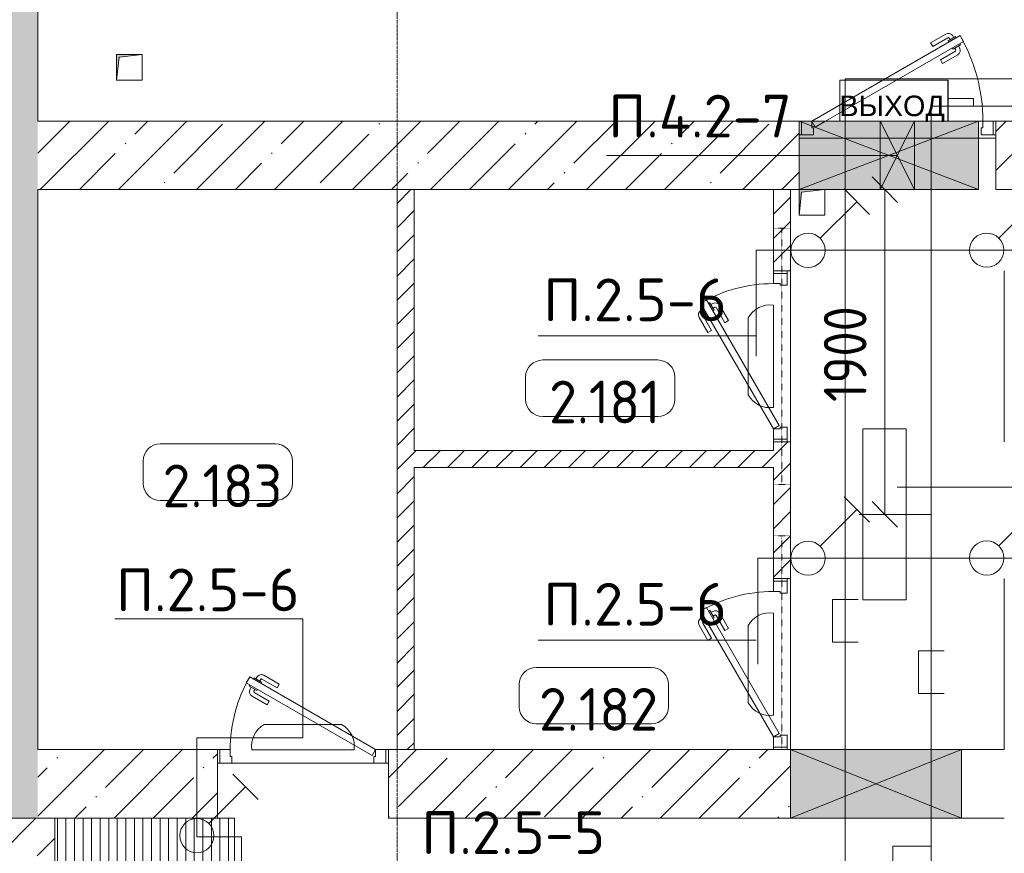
# Model space of a CAD drawing. Header units: millimetres. Extents: x -32229 to 288056, y -13689 to 125138.
# Tile 5 of 193: x -15670 to -9915, y 35769 to 40643. Entities that reach past the tile are written whole.
import ezdxf

# ---------------------------------------------------------------- set-up
doc = ezdxf.new("R2010")
doc.units = ezdxf.units.MM
doc.linetypes.add('3_ Штрих_ 1 х 1 мм', pattern=[2, 1, -1])
doc.linetypes.add('ADSK_Линия сетки', pattern=[25, 20, -2.5, 0, -2.5])
for name, color, linetype, lineweight in [('A-ANNO-DIMS', 7, 'Continuous', 9), ('A-ANNO-DIMS-200', 7, 'Continuous', 9), ('A-ANNO-NOTE', 7, 'Continuous', 18), ('A-AREA-IDEN', 7, 'Continuous', 9), ('A-DETL-THIN', 7, 'Continuous', 9), ('A-DOOR', 7, 'Continuous', 18), ('A-DOOR-FRAM', 7, 'Continuous', 9), ('A-DOOR-OPNG', 7, 'Continuous', 18), ('A-FLOR', 7, 'Continuous', 18), ('A-GENM', 7, 'Continuous', 18), ('A-GLAZ', 7, 'Continuous', 18), ('A-WALL', 7, 'Continuous', 18), ('A-WALL-PATT', 7, 'Continuous', 40), ('G-ANNO-TEXT', 7, 'Continuous', 9), ('I-WALL', 7, 'Continuous', 18), ('M-EQPM', 7, 'Continuous', 18), ('S-BEAM', 7, 'Continuous', 18), ('S-GRID', 7, 'Continuous', 9)]:
    doc.layers.add(name, color=color, linetype=linetype, lineweight=lineweight)
doc.layers.add('A-DETL', color=7, linetype='Continuous', lineweight=9, true_color=0x00a600)
doc.styles.add('Arial', font='arial.ttf', dxfattribs={"height": 120})
doc.styles.add('GOST Common_3', font='GOST_Common.ttf', dxfattribs={"width": 0.9, "height": 250})
doc.styles.add('GOST Common_4', font='GOST_Common.ttf', dxfattribs={"height": 250})
doc.styles.add('ISOCPEUR', font='isocpeur.ttf', dxfattribs={"height": 250})
doc.dimstyles.new('ГОСТ_2_5_мм2_1', dxfattribs={"dimscale": 304.8, "dimtxt": 251.428749, "dimasz": 0.492126, "dimexe": 0.492126, "dimexo": 0.656168, "dimgap": 0.098425, "dimtad": 1, "dimdec": 0, "dimdsep": 46, "dimtxsty": 'GOST Common_3', "dimblk1": 'OBLIQUE', "dimblk2": 'OBLIQUE', "dimsah": 1, "dimcen": 0.09, "dimazin": 2, "dimtfac": 1, "dimtdec": 4, "dimtix": 1, "dimtmove": 0, "dimatfit": 3, "dimfxl": 1, "dimtvp": 1, "dimtolj": 1, "dimtzin": 0, "dimarcsym": 2})
pattern_1 = [(45, (0, 0), (-70.71068, 70.71068), [])]
pattern_2 = [(45, (0, 0), (-228.0985, 228.0985), []), (45, (228.1, 0), (-228.0985, 228.0985), [403.225, -80.645, 6.706, -73.939])]

# ---------------------------------------------------------------- blocks, each defined once
blk = doc.blocks.new('АР_Дверь однопольная - 1000х2100h_850__Кладовая-4627048--02 ЭО')
at = {"layer": 'A-DOOR', "color": 253, "lineweight": 13, "true_color": 0xaaaaaa}
for p, q in [((311.1, 475), (-425, 50)), ((331.1, 440.4), (311.1, 475)), ((-405, 15.4), (331.1, 440.4)), ((-425, 50), (-405, 15.4))]:
    blk.add_line(p, q, dxfattribs=at)
at = {"layer": 'A-DOOR', "color": 253, "lineweight": 5, "true_color": 0xaaaaaa}
for p, q in [((138.9, 433.3), (227.7, 484.6)), ((151.4, 411.7), (240.2, 462.9)), ((285.5, 469.4), (242.2, 444.4)), ((253, 450.7), (247, 461.1)), ((274.6, 463.2), (268.6, 473.6)), ((289.5, 462.5), (285.5, 469.4)), ((151.4, 411.7), (138.9, 433.3)), ((242.2, 444.4), (246.2, 437.5)), ((313.5, 420.9), (270.2, 395.9)), ((302.6, 414.7), (308.7, 404.3)), ((309.5, 427.9), (313.5, 420.9)), ((196.4, 333.7), (285.2, 385)), ((208.9, 312.1), (297.7, 363.3)), ((270.2, 395.9), (266.2, 402.9)), ((281, 402.2), (287, 391.8)), ((196.4, 333.7), (208.9, 312.1))]:
    blk.add_line(p, q, dxfattribs=at)
for centre, radius, start, end in [((242.7, 458.6), 30, 30, 120), ((242.7, 458.6), 4.99, 30, 120), ((-425, 50), 850, 360, 30), ((282.7, 389.3), 30, 300, 30), ((282.7, 389.3), 4.99, 300, 30)]:
    blk.add_arc(centre, radius, start, end, dxfattribs=at)
at = {"layer": 'A-DOOR-FRAM', "color": 253, "lineweight": 13, "true_color": 0xaaaaaa}
for p, q in [((-485, 50), (-500, 50)), ((-425, 50), (-485, 50)), ((-485, 50), (-485, -30)), ((-425, 10), (-425, 50)), ((-415, 10), (-425, 10)), ((-415, -30), (-415, 10)), ((425, 10), (415, 10)), ((415, 10), (415, -30)), ((485, 50), (425, 50)), ((425, 50), (425, 10)), ((485, -30), (485, 50)), ((485, 50), (500, 50)), ((-485, -30), (-500, -30)), ((-485, -30), (-415, -30)), ((415, -30), (485, -30)), ((485, -30), (500, -30))]:
    blk.add_line(p, q, dxfattribs=at)
blk = doc.blocks.new('АР_Дверь однопольная - 1000х2100h_850__Кладовая-4711757--02 ЭО')
at = {"layer": 'A-DOOR', "color": 253, "lineweight": 13, "true_color": 0xaaaaaa}
for p, q in [((311.1, 475), (-425, 50)), ((331.1, 440.4), (311.1, 475)), ((-405, 15.4), (331.1, 440.4)), ((-425, 50), (-405, 15.4))]:
    blk.add_line(p, q, dxfattribs=at)
at = {"layer": 'A-DOOR', "color": 253, "lineweight": 5, "true_color": 0xaaaaaa}
for p, q in [((138.9, 433.3), (227.7, 484.6)), ((151.4, 411.7), (240.2, 462.9)), ((285.5, 469.4), (242.2, 444.4)), ((253, 450.7), (247, 461.1)), ((274.6, 463.2), (268.6, 473.6)), ((289.5, 462.5), (285.5, 469.4)), ((151.4, 411.7), (138.9, 433.3)), ((242.2, 444.4), (246.2, 437.5)), ((313.5, 420.9), (270.2, 395.9)), ((302.6, 414.7), (308.7, 404.3)), ((309.5, 427.9), (313.5, 420.9)), ((196.4, 333.7), (285.2, 385)), ((208.9, 312.1), (297.7, 363.3)), ((270.2, 395.9), (266.2, 402.9)), ((281, 402.2), (287, 391.8)), ((196.4, 333.7), (208.9, 312.1))]:
    blk.add_line(p, q, dxfattribs=at)
for centre, radius, start, end in [((242.7, 458.6), 30, 30, 120), ((242.7, 458.6), 4.99, 30, 120), ((-425, 50), 850, 360, 30), ((282.7, 389.3), 30, 300, 30), ((282.7, 389.3), 4.99, 300, 30)]:
    blk.add_arc(centre, radius, start, end, dxfattribs=at)
at = {"layer": 'A-DOOR-FRAM', "color": 253, "lineweight": 13, "true_color": 0xaaaaaa}
for p, q in [((-485, 50), (-500, 50)), ((-425, 50), (-485, 50)), ((-485, 50), (-485, -30)), ((-425, 10), (-425, 50)), ((-415, 10), (-425, 10)), ((-415, -30), (-415, 10)), ((425, 10), (415, 10)), ((415, 10), (415, -30)), ((485, 50), (425, 50)), ((425, 50), (425, 10)), ((485, -30), (485, 50)), ((485, 50), (500, 50)), ((-485, -30), (-500, -30)), ((-485, -30), (-415, -30)), ((415, -30), (485, -30)), ((485, -30), (500, -30))]:
    blk.add_line(p, q, dxfattribs=at)
blk = doc.blocks.new('КР-Проем - Настраиваемый-V15--02 ЭО')
at = {"layer": 'A-DOOR-OPNG', "color": 253, "lineweight": 13, "true_color": 0xaaaaaa}
for p, q in [((-625, 200), (375, 200)), ((375, 200), (625, 200)), ((-625, -200), (375, -200)), ((375, -200), (625, -200))]:
    blk.add_line(p, q, dxfattribs=at)
blk = doc.blocks.new('АР_Приямок - ПР-3_1050х1050 х50-2656928--02 ЭО')
at = {"layer": 'M-EQPM', "lineweight": 5, "true_color": 0xaaaaaa}
h = blk.add_hatch(dxfattribs=at)
h.set_pattern_fill('FP_31', color=253, style=0, pattern_type=2)
h.set_pattern_definition([(90, (0, 0), (-50, 3e-15), [])])
h.paths.add_polyline_path([(0, -525), (1050, -525), (1050, 525), (0, 525), (0, -492.7)])
at = {"layer": 'M-EQPM', "color": 253, "lineweight": 13, "true_color": 0xaaaaaa}
for p, q in [((950, 525), (1050, 525)), ((1050, 525), (1050, -525)), ((1050, -525), (0, -525))]:
    blk.add_line(p, q, dxfattribs=at)
blk = doc.blocks.new('АР_Отверстие прямоугольное - ОВВ-4094875--02 ЭО')
at = {"layer": 'A-GLAZ', "lineweight": 13, "true_color": 0xf0f0f0}
blk.add_hatch(color=7, dxfattribs=at).paths.add_polyline_path([(-400, 200), (-400, -200), (650, -200), (650, 200), (280.8, 200)])
at = {"layer": 'A-GLAZ', "color": 253, "lineweight": 5, "true_color": 0xaaaaaa}
for p, q in [((650, 200), (-400, -200)), ((-400, 200), (650, -200))]:
    blk.add_line(p, q, dxfattribs=at)
at = {"layer": 'A-GLAZ', "color": 253, "lineweight": 13, "true_color": 0xaaaaaa}
for p, q in [((500, 200), (-400, 200)), ((-400, 200), (-400, -200)), ((-400, 200), (-400, -200)), ((650, -200), (650, 200)), ((650, 200), (650, -200)), ((-400, -200), (650, -200))]:
    blk.add_line(p, q, dxfattribs=at)
blk = doc.blocks.new('АР_Дверь однопольная - 1000х2100h_850__Кладовая-V87--02 ЭО')
at = {"layer": 'A-DOOR', "color": 253, "lineweight": 5, "true_color": 0xaaaaaa}
for p, q in [((-138.9, 583.3), (-227.7, 634.6)), ((-309.5, 577.9), (-313.5, 570.9)), ((-289.5, 612.5), (-285.5, 619.4)), ((-285.5, 619.4), (-242.2, 594.4)), ((-274.6, 613.2), (-268.6, 623.6)), ((-253, 600.7), (-247, 611.1)), ((-242.2, 594.4), (-246.2, 587.5)), ((-151.4, 561.7), (-240.2, 612.9)), ((-151.4, 561.7), (-138.9, 583.3)), ((-313.5, 570.9), (-270.2, 545.9)), ((-302.6, 564.7), (-308.7, 554.3)), ((-281, 552.2), (-287, 541.8)), ((-196.4, 483.7), (-285.2, 535)), ((-270.2, 545.9), (-266.2, 552.9)), ((-208.9, 462.1), (-297.7, 513.3)), ((-196.4, 483.7), (-208.9, 462.1))]:
    blk.add_line(p, q, dxfattribs=at)
at = {"layer": 'A-DOOR', "color": 253, "lineweight": 13, "true_color": 0xaaaaaa}
for p, q in [((-311.1, 625), (-331.1, 590.4)), ((-331.1, 590.4), (405, 165.4)), ((425, 200), (-311.1, 625)), ((405, 165.4), (425, 200))]:
    blk.add_line(p, q, dxfattribs=at)
at = {"layer": 'A-DOOR', "color": 253, "lineweight": 5, "true_color": 0xaaaaaa}
for centre, radius, start, end in [((-242.7, 608.6), 30, 60, 150), ((425, 200), 850, 150, 180), ((-242.7, 608.6), 4.99, 60, 150), ((-282.7, 539.3), 30, 150, 240), ((-282.7, 539.3), 4.99, 150, 240)]:
    blk.add_arc(centre, radius, start, end, dxfattribs=at)
at = {"layer": 'A-DOOR-FRAM', "color": 253, "lineweight": 13, "true_color": 0xaaaaaa}
for p, q in [((-485, 200), (-500, 200)), ((-425, 200), (-485, 200)), ((-485, 200), (-485, 120)), ((-425, 160), (-425, 200)), ((485, 200), (425, 200)), ((425, 200), (425, 160)), ((485, 120), (485, 200)), ((485, 200), (500, 200)), ((-485, 120), (-500, 120)), ((-485, 120), (-415, 120)), ((-415, 160), (-425, 160)), ((-415, 120), (-415, 160)), ((425, 160), (415, 160)), ((415, 160), (415, 120)), ((415, 120), (485, 120)), ((485, 120), (500, 120))]:
    blk.add_line(p, q, dxfattribs=at)
blk = doc.blocks.new('АР_Дверь однопольная - 1150х2100h_кл_ коридор-3157421--02 ЭО')
at = {"layer": 'A-DOOR', "color": 253, "lineweight": 13, "true_color": 0xaaaaaa}
for p, q in [((366, 700), (-500, 200)), ((386, 665.4), (366, 700)), ((-420, 200), (386, 665.4)), ((-500, 200), (-480, 165.4)), ((-480, 165.4), (-420, 200))]:
    blk.add_line(p, q, dxfattribs=at)
at = {"layer": 'A-DOOR', "color": 253, "lineweight": 5, "true_color": 0xaaaaaa}
for p, q in [((193.8, 658.3), (282.6, 709.6)), ((340.4, 694.4), (297.1, 669.4)), ((329.5, 688.2), (323.5, 698.6)), ((344.4, 687.5), (340.4, 694.4)), ((206.3, 636.7), (193.8, 658.3)), ((206.3, 636.7), (295.1, 687.9)), ((297.1, 669.4), (301.1, 662.5)), ((307.9, 675.7), (301.9, 686.1)), ((368.4, 645.9), (325.1, 620.9)), ((357.5, 639.7), (363.6, 629.3)), ((364.4, 652.9), (368.4, 645.9)), ((251.3, 558.7), (340.1, 610)), ((263.8, 537.1), (352.6, 588.3)), ((325.1, 620.9), (321.1, 627.9)), ((335.9, 627.2), (341.9, 616.8)), ((251.3, 558.7), (263.8, 537.1))]:
    blk.add_line(p, q, dxfattribs=at)
for centre, radius, start, end in [((297.6, 683.6), 30, 30, 120), ((-500, 200), 1000, 360, 30), ((297.6, 683.6), 4.99, 30, 120), ((337.6, 614.3), 4.99, 300, 30), ((337.6, 614.3), 30, 300, 30)]:
    blk.add_arc(centre, radius, start, end, dxfattribs=at)
at = {"layer": 'A-DOOR-FRAM', "color": 253, "lineweight": 13, "true_color": 0xaaaaaa}
for p, q in [((-560, 200), (-575, 200)), ((-500, 200), (-560, 200)), ((-560, 200), (-560, 120)), ((-500, 160), (-500, 200)), ((560, 200), (500, 200)), ((500, 200), (500, 160)), ((560, 120), (560, 200)), ((560, 200), (575, 200)), ((-560, 120), (-575, 120)), ((-560, 120), (-490, 120)), ((-490, 160), (-500, 160)), ((-490, 120), (-490, 160)), ((500, 160), (490, 160)), ((490, 160), (490, 120)), ((490, 120), (560, 120)), ((560, 120), (575, 120))]:
    blk.add_line(p, q, dxfattribs=at)
blk = doc.blocks.new('АР_Отверстие прямоугольное - ОВВ-4093302--02 ЭО')
at = {"layer": 'A-GLAZ', "lineweight": 13, "true_color": 0xf0f0f0}
blk.add_hatch(color=7, dxfattribs=at).paths.add_polyline_path([(625, 200), (-375, 200), (-375, -200), (625, -200)])
at = {"layer": 'A-GLAZ', "color": 253, "lineweight": 5, "true_color": 0xaaaaaa}
for p, q in [((625, 200), (-375, -200)), ((-375, 200), (625, -200))]:
    blk.add_line(p, q, dxfattribs=at)
at = {"layer": 'A-GLAZ', "color": 253, "lineweight": 13, "true_color": 0xaaaaaa}
for p, q in [((625, 200), (-375, 200)), ((-375, 200), (-375, -200)), ((-375, 200), (-375, -200)), ((625, -200), (625, 200)), ((625, 200), (625, -200)), ((-375, -200), (625, -200))]:
    blk.add_line(p, q, dxfattribs=at)
blk = doc.blocks.new('АР_Канал вертикальный прямоугольный - ВК-5403405--02 ЭО')
at = {"layer": 'M-EQPM', "lineweight": 13, "true_color": 0xe2e2e2}
blk.add_hatch(color=254, dxfattribs=at).paths.add_polyline_path([(-75, -75), (-60, 60), (75, 75), (-75, 75)])
at = {"layer": 'A-GENM', "color": 253, "lineweight": 13, "true_color": 0xaaaaaa}
blk.add_line((-75, 75), (75, 75), dxfattribs=at)
at = {"layer": 'M-EQPM', "color": 253, "lineweight": 13, "true_color": 0xaaaaaa}
for p, q in [((75, 75), (-75, 75)), ((-75, 75), (-75, -75)), ((75, 75), (-75, 75)), ((-75, 75), (-75, -75)), ((-75, -75), (-75, 75)), ((-75, 75), (75, 75)), ((-75, -75), (-60, 60)), ((-75, -75), (-60, 60)), ((-60, 60), (75, 75)), ((-60, 60), (75, 75)), ((75, -75), (75, 75)), ((75, 75), (75, -75)), ((-75, -75), (75, -75)), ((75, -75), (-75, -75))]:
    blk.add_line(p, q, dxfattribs=at)
blk = doc.blocks.new('АР_Канал вертикальный прямоугольный - ВК-5404565--02 ЭО')
at = {"layer": 'M-EQPM', "lineweight": 13, "true_color": 0xe2e2e2}
blk.add_hatch(color=254, dxfattribs=at).paths.add_polyline_path([(-75, -75), (-60, 60), (75, 75), (-75, 75)])
at = {"layer": 'M-EQPM', "color": 253, "lineweight": 13, "true_color": 0xaaaaaa}
for p, q in [((75, 75), (-75, 75)), ((-75, 75), (-75, -75)), ((75, 75), (-75, 75)), ((-75, 75), (-75, -75)), ((-75, -75), (-75, 75)), ((-75, 75), (75, 75)), ((-75, -75), (-60, 60)), ((-75, -75), (-60, 60)), ((-60, 60), (75, 75)), ((-60, 60), (75, 75)), ((75, -75), (75, 75)), ((75, 75), (75, -75)), ((-75, -75), (75, -75)), ((75, -75), (-75, -75))]:
    blk.add_line(p, q, dxfattribs=at)
blk = doc.blocks.new('АР_Отверстие прямоугольное - ЭОМ-4221050--02 ЭО')
at = {"layer": 'A-GLAZ', "lineweight": 13, "true_color": 0xf0f0f0}
blk.add_hatch(color=7, dxfattribs=at).paths.add_polyline_path([(225, 200), (25, 200), (25, -200), (225, -200)])
at = {"layer": 'A-GLAZ', "color": 253, "lineweight": 5, "true_color": 0xaaaaaa}
for p, q in [((225, 200), (25, -200)), ((25, 200), (225, -200))]:
    blk.add_line(p, q, dxfattribs=at)
at = {"layer": 'A-GLAZ', "color": 253, "lineweight": 13, "true_color": 0xaaaaaa}
for p, q in [((225, 200), (25, 200)), ((25, 200), (25, -200)), ((25, 200), (25, -200)), ((225, -200), (225, 200)), ((225, 200), (225, -200)), ((25, -200), (225, -200))]:
    blk.add_line(p, q, dxfattribs=at)
blk = doc.blocks.new('АР_Перемычка - 100_Уx1_75x5__Оп_0_125x80x5_-250-6145371--02 ЭО')
at = {"layer": 'S-BEAM', "color": 9, "linetype": '3_ Штрих_ 1 х 1 мм', "lineweight": 15, "true_color": 0xc4c4c4}
for p, q in [((-500, 50), (-500, -50)), ((750, 50), (750, -50)), ((-500, 0), (750, 0))]:
    blk.add_line(p, q, dxfattribs=at)
blk = doc.blocks.new('АР_Перемычка - 100_Уx1_75x5__250-250-6683530--02 ЭО')
at = {"layer": 'S-BEAM', "color": 9, "linetype": '3_ Штрих_ 1 х 1 мм', "lineweight": 15, "true_color": 0xc4c4c4}
for p, q in [((-750, 50), (-750, -50)), ((750, 50), (750, -50)), ((-750, 0), (750, 0))]:
    blk.add_line(p, q, dxfattribs=at)
blk = doc.blocks.new('Наметкина 10_РД_АР_П_rvt-1--02 ЭО')
at = {"layer": 'A-WALL-PATT', "lineweight": 5, "true_color": 0xaaaaaa}
h = blk.add_hatch(dxfattribs=at)
h.set_pattern_fill('FP_3', color=253, style=0, pattern_type=2)
h.set_pattern_definition(pattern_2)
h.paths.add_polyline_path([(-15864.7, 35975), (-15564.7, 35975), (-15564.7, 75750), (-15864.7, 75750), (-15864.7, 37070.7)])
h = blk.add_hatch(dxfattribs=at)
h.set_pattern_fill('FP_3', color=253, style=0, pattern_type=2)
h.set_pattern_definition(pattern_2)
h.paths.add_polyline_path([(-11114.7, 39650), (-11114.7, 40050), (-15564.7, 40050), (-15564.7, 39650), (-13345.2, 39650)])
h.paths.add_polyline_path([(-5514.7, 39650), (-5514.7, 40050), (-9964.7, 40050), (-9964.7, 39650), (-5546, 39650)])
h = blk.add_hatch(dxfattribs=at)
h.set_pattern_fill('FP_2', color=253, style=0, pattern_type=2)
h.set_pattern_definition(pattern_1)
h.paths.add_polyline_path([(-13364.7, 36375), (-13364.7, 39650), (-13464.7, 39650), (-13464.7, 36375)])
h = blk.add_hatch(dxfattribs=at)
h.set_pattern_fill('FP_2', color=253, style=0, pattern_type=2)
h.set_pattern_definition(pattern_1)
h.paths.add_polyline_path([(-11164.7, 37375), (-11164.7, 38175), (-11264.7, 38175), (-11264.7, 37375)])
h.paths.add_polyline_path([(-11264.7, 39175), (-11164.7, 39175), (-11164.7, 39650), (-11264.7, 39650), (-11264.7, 39219.4)])
h = blk.add_hatch(dxfattribs=at)
h.set_pattern_fill('FP_2', color=253, style=0, pattern_type=2)
h.set_pattern_definition(pattern_1)
h.paths.add_polyline_path([(-11264.7, 38025), (-11264.7, 38125), (-13364.7, 38125), (-13364.7, 38025), (-13345.2, 38025)])
h = blk.add_hatch(dxfattribs=at)
h.set_pattern_fill('FP_3', color=253, style=0, pattern_type=2)
h.set_pattern_definition(pattern_2)
h.paths.add_polyline_path([(-13514.7, 35975), (-11164.7, 35975), (-11164.7, 36375), (-13514.7, 36375)])
h.paths.add_polyline_path([(-15564.7, 35975), (-14514.7, 35975), (-14514.7, 36375), (-15564.7, 36375)])
h = blk.add_hatch(dxfattribs=at)
h.set_pattern_fill('FP_3', color=253, style=0, pattern_type=2)
h.set_pattern_definition(pattern_2)
h.paths.add_polyline_path([(-15464.7, 28450), (-15464.7, 35975), (-15864.7, 35975), (-15864.7, 28450)])
at = {"layer": 'A-FLOR', "color": 253, "lineweight": 13, "true_color": 0xaaaaaa}
for p, q in [((-11099.7, 40050), (-11114.7, 40050)), ((-10639.7, 40050), (-10959.7, 40050)), ((-10439.7, 40050), (-10639.7, 40050)), ((-10064.7, 40050), (-10439.7, 40050)), ((-10039.7, 40050), (-10064.7, 40050)), ((-9964.7, 40050), (-9979.7, 40050)), ((-10639.7, 39950), (-11114.7, 39950)), ((-10439.7, 39950), (-10639.7, 39950)), ((-10064.7, 39950), (-10439.7, 39950)), ((-9964.7, 39950), (-10064.7, 39950)), ((-11164.7, 39175), (-11164.7, 38175)), ((-11164.7, 38175), (-11164.7, 39175)), ((-9914.7, 38175), (-9914.7, 39175)), ((-11164.7, 37375), (-11164.7, 36375)), ((-11164.7, 36375), (-11164.7, 37375)), ((-9914.7, 36375), (-9914.7, 37375)), ((-14499.7, 36295), (-14514.7, 36295)), ((-14514.7, 36295), (-14499.7, 36295)), ((-13599.7, 36295), (-14429.7, 36295)), ((-14429.7, 36295), (-13599.7, 36295)), ((-13514.7, 36295), (-13529.7, 36295)), ((-13529.7, 36295), (-13514.7, 36295)), ((-14514.7, 35975), (-14414.7, 35975)), ((-14414.7, 35975), (-14414.7, 34925))]:
    blk.add_line(p, q, dxfattribs=at)
at = {"layer": 'A-WALL', "color": 253, "lineweight": 13, "true_color": 0xaaaaaa}
for p, q in [((-15564.7, 40050), (-15564.7, 46250)), ((-11114.7, 40050), (-15564.7, 40050)), ((-11114.7, 39650), (-11114.7, 40050)), ((-9324.7, 40050), (-9964.7, 40050)), ((-9964.7, 40050), (-9964.7, 39650)), ((-15564.7, 36375), (-15564.7, 39650)), ((-15564.7, 39650), (-11114.7, 39650)), ((-9964.7, 39650), (-5514.7, 39650)), ((-14514.7, 36375), (-15564.7, 36375)), ((-14514.7, 35975), (-14514.7, 36375)), ((-11164.7, 36375), (-13514.7, 36375)), ((-13514.7, 36375), (-13514.7, 35975)), ((-11164.7, 35975), (-11164.7, 36375)), ((-15864.7, 35975), (-15564.7, 35975)), ((-15464.7, 35975), (-15864.7, 35975)), ((-15564.7, 35975), (-14514.7, 35975)), ((-15464.7, 32450), (-15464.7, 35975)), ((-13514.7, 35975), (-11164.7, 35975))]:
    blk.add_line(p, q, dxfattribs=at)
at = {"layer": 'I-WALL', "color": 253, "lineweight": 13, "true_color": 0xaaaaaa}
for p, q in [((-13464.7, 39650), (-13464.7, 36375)), ((-13364.7, 39650), (-13464.7, 39650)), ((-13364.7, 38125), (-13364.7, 39650)), ((-11264.7, 39650), (-11264.7, 39175)), ((-11164.7, 39650), (-11264.7, 39650)), ((-11164.7, 39175), (-11164.7, 39650)), ((-11264.7, 39175), (-11164.7, 39175)), ((-11264.7, 38175), (-11264.7, 38125)), ((-11164.7, 38175), (-11264.7, 38175)), ((-11164.7, 37375), (-11164.7, 38175)), ((-11264.7, 38125), (-13364.7, 38125)), ((-13364.7, 38025), (-11264.7, 38025)), ((-13364.7, 36375), (-13364.7, 38025)), ((-11264.7, 38025), (-11264.7, 37375)), ((-11264.7, 37375), (-11164.7, 37375)), ((-13464.7, 36375), (-13364.7, 36375))]:
    blk.add_line(p, q, dxfattribs=at)
at = {"layer": 'A-DOOR', "color": 253, "lineweight": 13, "true_color": 0xaaaaaa}
for name, p in [('АР_Дверь однопольная - 1150х2100h_кл_ коридор-3157421--02 ЭО', (-10539.7, 39850)), ('АР_Дверь однопольная - 1000х2100h_850__Кладовая-V87--02 ЭО', (-14014.7, 36175)), ('КР-Проем - Настраиваемый-V15--02 ЭО', (-10539.7, 36175))]:
    blk.add_blockref(name, p, dxfattribs=at)
at = {"layer": 'A-DOOR', "color": 253, "lineweight": 13, "true_color": 0xaaaaaa, "rotation": 90}
for name, p in [('АР_Дверь однопольная - 1000х2100h_850__Кладовая-4627048--02 ЭО', (-11214.7, 38675)), ('АР_Дверь однопольная - 1000х2100h_850__Кладовая-4711757--02 ЭО', (-11214.7, 36875))]:
    blk.add_blockref(name, p, dxfattribs=at)
at = {"layer": 'A-GLAZ', "color": 253, "lineweight": 13, "true_color": 0xaaaaaa, "rotation": 180}
for name, p in [('АР_Отверстие прямоугольное - ОВВ-4094875--02 ЭО', (-10464.7, 39850)), ('АР_Отверстие прямоугольное - ЭОМ-4221050--02 ЭО', (-10414.7, 39850)), ('АР_Отверстие прямоугольное - ОВВ-4093302--02 ЭО', (-10539.7, 36175))]:
    blk.add_blockref(name, p, dxfattribs=at)
at = {"layer": 'M-EQPM', "color": 253, "lineweight": 13, "true_color": 0xaaaaaa}
for name, p in [('АР_Канал вертикальный прямоугольный - ВК-5404565--02 ЭО', (-15029.7, 40365)), ('АР_Канал вертикальный прямоугольный - ВК-5403405--02 ЭО', (-11039.7, 39575)), ('АР_Приямок - ПР-3_1050х1050 х50-2656928--02 ЭО', (-15464.7, 35450))]:
    blk.add_blockref(name, p, dxfattribs=at)
at = {"layer": 'S-BEAM', "color": 253, "lineweight": 13, "true_color": 0xaaaaaa, "rotation": 90}
for name, p in [('АР_Перемычка - 100_Уx1_75x5__250-250-6683530--02 ЭО', (-11214.7, 38675)), ('АР_Перемычка - 100_Уx1_75x5__Оп_0_125x80x5_-250-6145371--02 ЭО', (-11214.7, 36875))]:
    blk.add_blockref(name, p, dxfattribs=at)
blk = doc.blocks.new('Марка помещения 2 - Марка помещения 2-1605974--02 ЭО')
at = {"layer": 'A-AREA-IDEN', "color": 253, "true_color": 0xaaaaaa}
for p, q in [((-1.797, 0.841), (1.569, 0.841)), ((-2.297, -0.309), (-2.297, 0.341)), ((2.069, 0.341), (2.069, -0.309)), ((1.569, -0.809), (-1.797, -0.809))]:
    blk.add_line(p, q, dxfattribs=at)
for centre, start, end in [((-1.797, 0.341), 90, 180), ((1.569, 0.341), 0, 90), ((-1.797, -0.309), 180, 270), ((1.569, -0.309), 270, 360)]:
    blk.add_arc(centre, 0.5, start, end, dxfattribs=at)
blk = doc.blocks.new('DIMBLOCK329--02 ЭО')
at = {"layer": 'A-ANNO-DIMS-200'}
for p, q in [((-10613.1, 39650), (-10688.1, 39725)), ((-10519.2, 39650), (-10763.1, 39650)), ((-10613.1, 37750.1), (-10613.1, 39650)), ((-10613.1, 39650), (-10538.1, 39575)), ((-10613.1, 39650), (-10519.2, 39650)), ((-10613.1, 37750.1), (-10688.1, 37825.1)), ((-10519.2, 37750.1), (-10763.1, 37750.1)), ((-10613.1, 37750.1), (-10538.1, 37675.1)), ((-10613.1, 37750.1), (-10519.2, 37750.1))]:
    blk.add_line(p, q, dxfattribs=at)
at = {"layer": 'A-ANNO-DIMS-200', "color": 0, "insert": (-10969.8, 38408.1), "char_height": 250, "width": 700.591, "attachment_point": 1, "rotation": 90, "line_spacing_factor": 1.022761, "style": 'GOST Common_3'}
blk.add_mtext('1900', dxfattribs=at)
blk = doc.blocks.new('_Oblique')
at = {"color": 0, "linetype": 'ByBlock', "lineweight": -2}
blk.add_line((-0.5, -0.5), (0.5, 0.5), dxfattribs=at)

msp = doc.modelspace()

# ---------------------------------------------------------------- linework, layer by layer
at = {"layer": 'A-ANNO-NOTE', "color": 1, "lineweight": 9, "true_color": 0xff0000}
for p, q in [((-10875.9, 40290.5), (-10243.7, 40290.5)), ((-10875.9, 40050.5), (-10875.9, 40290.5)), ((-10875.3, 40050.9), (-10875.3, 40290.5)), ((-10875.3, 40290.5), (-10244.1, 40290.5)), ((-10244.1, 40290.5), (-10244.1, 40050.9)), ((-10243.7, 40290.5), (-10243.7, 40050.5)), ((-10243.7, 40050.5), (-10875.9, 40050.5)), ((-10875.3, 40050.9), (-10244.1, 40050.9)), ((-10742, 37250.1), (-10742, 38250.1)), ((-10742, 38250.1), (-10489.3, 38250.1)), ((-10489.3, 38250.1), (-10489.3, 37250.1)), ((-10489.3, 37250.1), (-10742, 37250.1))]:
    msp.add_line(p, q, dxfattribs=at)
at = {"layer": 'A-ANNO-NOTE', "color": 5, "lineweight": 9, "true_color": 0x0000ff}
for p, q in [((-10851.2, 39653.3), (-10703, 39505.1)), ((-10991.2, 39365.1), (-10777.1, 39579.2)), ((-9946.8, 39366.3), (-9732.7, 39580.4)), ((-11263.9, 38973.6), (-11263.9, 38376.4)), ((-11411.2, 38449.1), (-11411.2, 38900.9)), ((-10851.2, 37853.4), (-10703, 37705.2)), ((-10991.2, 37565.3), (-10777.1, 37779.3)), ((-9946.8, 37566.4), (-9732.7, 37780.5)), ((-11263.9, 37173.6), (-11263.9, 36576.4)), ((-11411.2, 36649.1), (-11411.2, 37100.9)), ((-14240.6, 36521.5), (-13788.8, 36521.5)), ((-13716.1, 36374.2), (-14313.3, 36374.2)), ((-14424, 36231.1), (-14275.8, 36082.9)), ((-14564, 35942.9), (-14349.9, 36157))]:
    msp.add_line(p, q, dxfattribs=at)
for centre in [(-11061.9, 39294.4), (-10017.5, 39295.6), (-11061.9, 37494.5), (-10017.5, 37495.7), (-14634.7, 35872.2)]:
    msp.add_circle(centre, 100, dxfattribs=at)
for centre, start, end in [((-11286, 38832.6), 81.09008, 151.42088), ((-11286, 38517.4), 208.57912, 278.90992), ((-11286, 37032.6), 81.09008, 151.42088), ((-11286, 36717.4), 208.57912, 278.90992), ((-14172.3, 36396.3), 118.57912, 188.90992), ((-13857.1, 36396.3), 351.09008, 61.42088)]:
    msp.add_arc(centre, 142.7, start, end, dxfattribs=at)
at = {"layer": 'A-DETL', "color": 5, "true_color": 0x0000ff}
for p, q in [((-10844.7, 40297.5), (-10844.7, 31260)), ((-10844.7, 40297.5), (-8417.3, 40297.5)), ((-11364.7, 38675), (-11364.7, 39295)), ((-11364.7, 39295), (-9714.7, 39295)), ((-9714.7, 37495), (-11354.7, 37495)), ((-11354.7, 37495), (-11354.7, 36875)), ((-10769.7, 37253.9), (-10919.7, 37253.9)), ((-10919.7, 37253.9), (-10919.7, 37003.9)), ((-10919.7, 37003.9), (-10769.7, 37003.9)), ((-14014.7, 36445), (-14634.7, 36445)), ((-14634.7, 36445), (-14634.7, 35865)), ((-14634.7, 35865), (-14374.7, 35865)), ((-14374.7, 35865), (-14374.7, 35165))]:
    msp.add_line(p, q, dxfattribs=at)
at = {"layer": 'A-DETL', "color": 1, "lineweight": 18, "true_color": 0xff0000}
for p, q in [((-10244.3, 40182.9), (-10094.3, 40182.9)), ((-10094.3, 40182.9), (-10094.3, 40137.5))]:
    msp.add_line(p, q, dxfattribs=at)
at = {"layer": 'A-DETL', "color": 1, "true_color": 0xff0000}
for p, q in [((-10341.5, 40137.5), (-10341.5, 31602.5)), ((-9018.8, 40137.5), (-10341.5, 40137.5)), ((-10614.9, 37750.2), (-10341.5, 37750.2)), ((-10266.5, 36952.6), (-10416.5, 36952.6)), ((-10416.5, 36952.6), (-10416.5, 36702.6)), ((-10416.5, 36702.6), (-10266.5, 36702.6)), ((-10566.7, 35711.5), (-10566.7, 35811.5)), ((-10566.7, 35811.5), (-10341.5, 35811.5))]:
    msp.add_line(p, q, dxfattribs=at)
at = {"layer": 'A-DETL-THIN'}
for p, q in [((-12239.7, 39850), (-10539.7, 39850)), ((-12639.3, 38795.5), (-11364.7, 38795.5)), ((-8681.3, 37909.6), (-10541.3, 37909.6)), ((-14014.7, 37139.7), (-15114.7, 37139.7)), ((-14014.7, 37139.7), (-14014.7, 36445)), ((-12639.3, 37015.5), (-11364.7, 37015.5))]:
    msp.add_line(p, q, dxfattribs=at)
at = {"layer": 'S-GRID', "color": 253, "linetype": 'ADSK_Линия сетки', "true_color": 0xaaaaaa}
msp.add_line((-13464.7, -12088.9), (-13464.7, 125138.4), dxfattribs=at)

# ---------------------------------------------------------------- block references
at = {"lineweight": 5}
msp.add_blockref('Наметкина 10_РД_АР_П_rvt-1--02 ЭО', (0, 0), dxfattribs=at)
at = {"layer": 'A-AREA-IDEN', "color": 253, "true_color": 0xaaaaaa, "xscale": 199.9999999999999, "yscale": 199.9999999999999, "zscale": 199.9999999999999}
for p in [(-12253.6, 38485.2), (-14489.6, 37994.5), (-12291.4, 36687.8)]:
    msp.add_blockref('Марка помещения 2 - Марка помещения 2-1605974--02 ЭО', p, dxfattribs=at)

# ---------------------------------------------------------------- texts
at = {"layer": 'A-ANNO-NOTE', "color": 1, "lineweight": 9, "true_color": 0xff0000, "insert": (-10570.8, 40122.1), "char_height": 120, "width": 648, "attachment_point": 5, "line_spacing_factor": 0.936439, "style": 'Arial'}
msp.add_mtext('\\pt20.0004,39.9996,60,80.0004,99.9996,120,140.0004,159.9996,180,200.0004,219.9996,240,260.0004,279.9996,300,320.0004,339.9996,360,380.0004,399.9996,420,440.0004,459.9996,480,500.0004,519.9996,540,560.0004,579.9996,600,620.0004,639.9996;ВЫХОД', dxfattribs=at)
at = {"layer": 'A-AREA-IDEN', "color": 253, "true_color": 0xaaaaaa, "char_height": 250, "attachment_point": 5, "line_spacing_factor": 1.022766, "style": 'GOST Common_4'}
for s, insert, width in [('\\pt100,200,300,400,500,600,700,800,900,1000,1100,1200,1300,1400,1500,1600,1700,1800,1900,2000,2100,2200,2300,2400,2500,2600,2700,2800,2900,3000,3100,3200;2.181', (-12250.1, 38407.8), 728), ('\\pt100,200,300,400,500,600,700,800,900,1000,1100,1200,1300,1400,1500,1600,1700,1800,1900,2000,2100,2200,2300,2400,2500,2600,2700,2800,2900,3000,3100,3200;2.183', (-14485.1, 37917.1), 780), ('\\pt100,200,300,400,500,600,700,800,900,1000,1100,1200,1300,1400,1500,1600,1700,1800,1900,2000,2100,2200,2300,2400,2500,2600,2700,2800,2900,3000,3100,3200;2.182', (-12286.9, 36610.4), 780)]:
    msp.add_mtext(s, dxfattribs=dict(at, insert=insert, width=width))
at = {"layer": 'G-ANNO-TEXT', "char_height": 250, "attachment_point": 1, "line_spacing_factor": 1.139951, "style": 'ISOCPEUR'}
for s, insert, width in [('\\pt600,1200,1800,2400,3000,3600,4200,4800,5400,6000,6600,7200,7800,8400,9000,9600,10200,10800,11400,12000,12600,13200,13800,14400,15000,15600,16200,16800,17400,18000,18600,19200;П.4.2-7', (-12229.7, 40204.6), 1096.86), ('\\pt600,1200,1800,2400,3000,3600,4200,4800,5400,6000,6600,7200,7800,8400,9000,9600,10200,10800,11400,12000,12600,13200,13800,14400,15000,15600,16200,16800,17400,18000,18600,19200;П.2.5-6', (-12609.4, 39130.2), 1068.58), ('\\pt600,1200,1800,2400,3000,3600,4200,4800,5400,6000,6600,7200,7800,8400,9000,9600,10200,10800,11400,12000,12600,13200,13800,14400,15000,15600,16200,16800,17400,18000,18600,19200;П.2.5-6', (-15107.1, 37434.3), 1068.58), ('\\pt600,1200,1800,2400,3000,3600,4200,4800,5400,6000,6600,7200,7800,8400,9000,9600,10200,10800,11400,12000,12600,13200,13800,14400,15000,15600,16200,16800,17400,18000,18600,19200;П.2.5-6', (-12609.4, 37350.2), 1068.58), ('\\pt600,1200,1800,2400,3000,3600,4200,4800,5400,6000,6600,7200,7800,8400,9000,9600,10200,10800,11400,12000,12600,13200,13800,14400,15000,15600,16200,16800,17400,18000,18600,19200;П.2.5-5', (-13322.3, 36014.4), 1068.58)]:
    msp.add_mtext(s, dxfattribs=dict(at, insert=insert, width=width))

# ---------------------------------------------------------------- dimensions: what is measured, and where the dimension line sits
at = {"layer": 'A-ANNO-DIMS'}
dim = msp.add_linear_dim(base=(-10613.1, 39650), p1=(-10719.2, 37750.1), p2=(-10719.2, 39650), angle=90, dimstyle='ГОСТ_2_5_мм2_1', override={"dimpost": '<>', "dimfxl": 1899.926592}, dxfattribs=at)
dim.commit()
dim.dimension.update_dxf_attribs({"geometry": 'DIMBLOCK329--02 ЭО', "text_midpoint": (-10768.1, 38700)})

doc.saveas('drawing.dxf')
